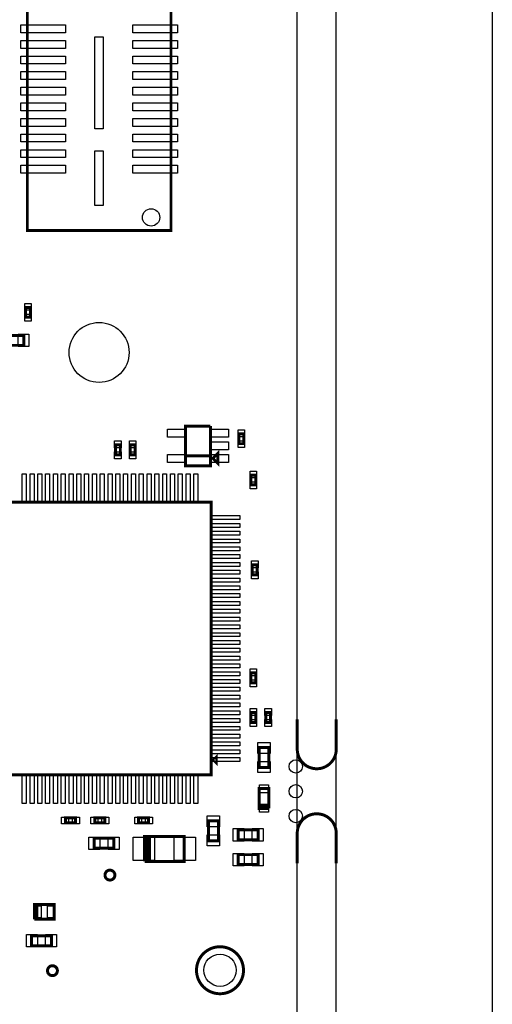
# Model space of a CAD drawing. Extents: x -394 to 5394, y -70 to 7790.
# Tile 9 of 15: x 4440 to 5394, y 2297 to 4284. Entities that reach past the tile are written whole.
import ezdxf

# ---------------------------------------------------------------- set-up
doc = ezdxf.new("R2010")
doc.units = 0
for name, color, linetype in [('BG_OUTLINE', 95, 'CONTINUOUS'), ('PG_ASSEMBLY_TOP', 120, 'CONTINUOUS'), ('PIN_TOP', 140, 'CONTINUOUS')]:
    doc.layers.add(name, color=color, linetype=linetype)

msp = doc.modelspace()

# ---------------------------------------------------------------- linework, layer by layer
at = {"layer": 'BG_OUTLINE'}
msp.add_lwpolyline([(5000, 0), (5000, 7400), (0, 7400), (0, 0)], close=True, dxfattribs=at)
msp.add_lwpolyline([(5078.74, 7400), (5393.7, 7400), (5393.7, 0), (5078.74, 0), (5078.74, 7400)], dxfattribs=at)
at = {"layer": 'BG_OUTLINE', "const_width": 6}
for points in [[(5078.74, 2872.67), (5078.74, 2812.04, -0.414214), (5039.37, 2772.67, -0.414214), (5000, 2812.04), (5000, 2872.67)], [(5078.74, 2581.81), (5078.74, 2642.44, 0.414214), (5039.37, 2681.81, 0.414214), (5000, 2642.44), (5000, 2581.81)]]:
    msp.add_lwpolyline(points, format="xyb", dxfattribs=at)
at = {"layer": 'PG_ASSEMBLY_TOP', "const_width": 6}
for points in [[(4455.21, 5491.7), (4455.21, 3858.7), (4745.21, 3858.7), (4745.21, 5491.7), (4455.21, 5491.7)], [(4451.5, 3703.61), (4451.5, 3683.61), (4461.5, 3683.61), (4461.5, 3703.61), (4451.5, 3703.61)], [(4448.15, 3647.01), (4408.15, 3647.01), (4408.15, 3627.01), (4448.15, 3627.01), (4448.15, 3647.01)], [(4774.72, 3404.04), (4824.72, 3404.04), (4824.72, 3464.04)], [(4824.72, 3464.04), (4774.72, 3464.04), (4774.72, 3384.04), (4824.72, 3384.04), (4824.72, 3404.04), (4774.72, 3404.04)], [(4882.32, 3448.61), (4882.32, 3428.61), (4892.32, 3428.61), (4892.32, 3448.61), (4882.32, 3448.61)], [(4632.91, 3426.34), (4632.91, 3406.34), (4642.91, 3406.34), (4642.91, 3426.34), (4632.91, 3426.34)], [(4662.91, 3426.34), (4662.91, 3406.34), (4672.91, 3406.34), (4672.91, 3426.34), (4662.91, 3426.34)], [(4829.72, 3399.04), (4839.72, 3389.04), (4839.72, 3409.04), (4829.72, 3399.04)], [(4916.49, 3345.34), (4916.49, 3365.34), (4906.49, 3365.34), (4906.49, 3345.34), (4916.49, 3345.34)], [(4826.3, 3310.34), (4276.3, 3310.34), (4276.3, 2760.34), (4826.3, 2760.34), (4826.3, 3310.34)], [(4909.3, 3183.93), (4909.3, 3163.93), (4919.3, 3163.93), (4919.3, 3183.93), (4909.3, 3183.93)], [(4906.3, 2966.01), (4906.3, 2946.01), (4916.3, 2946.01), (4916.3, 2966.01), (4906.3, 2966.01)], [(4906.3, 2885.97), (4906.3, 2865.97), (4916.3, 2865.97), (4916.3, 2885.97), (4906.3, 2885.97)], [(4936.3, 2885.97), (4936.3, 2865.97), (4946.3, 2865.97), (4946.3, 2885.97), (4936.3, 2885.97)], [(4831.3, 2790.34), (4836.3, 2785.34), (4836.3, 2795.34), (4831.3, 2790.34)], [(4922.93, 2815.49), (4922.93, 2775.49), (4942.93, 2775.49), (4942.93, 2815.49), (4922.93, 2815.49)], [(4942.93, 2692.63), (4942.93, 2732.63), (4922.93, 2732.63), (4922.93, 2697.63), (4942.93, 2697.63)], [(4942.93, 2697.63), (4922.93, 2697.63), (4922.93, 2692.63), (4942.93, 2692.63)], [(4552.3, 2673.34), (4532.3, 2673.34), (4532.3, 2663.34), (4552.3, 2663.34), (4552.3, 2673.34)], [(4591.69, 2663.34), (4611.69, 2663.34), (4611.69, 2673.34), (4591.69, 2673.34), (4591.69, 2663.34)], [(4699.89, 2673.34), (4679.89, 2673.34), (4679.89, 2663.34), (4699.89, 2663.34), (4699.89, 2673.34)], [(4820.9, 2667.34), (4820.9, 2627.34), (4840.9, 2627.34), (4840.9, 2667.34), (4820.9, 2667.34)], [(4880.9, 2629.34), (4920.9, 2629.34), (4920.9, 2649.34), (4880.9, 2649.34), (4880.9, 2629.34)], [(4589.96, 2612.34), (4629.96, 2612.34), (4629.96, 2632.34), (4589.96, 2632.34), (4589.96, 2612.34)], [(4691.93, 2585.84), (4771.93, 2585.84), (4771.93, 2635.84), (4696.93, 2635.84)], [(4696.93, 2635.84), (4701.93, 2635.84), (4701.93, 2585.84), (4696.93, 2585.84), (4696.93, 2635.84), (4691.93, 2635.84), (4691.93, 2585.84)], [(4920.9, 2599.34), (4880.9, 2599.34), (4880.9, 2579.34), (4920.9, 2579.34), (4920.9, 2599.34)], [(4469.56, 2468.95), (4509.56, 2468.95), (4509.56, 2498.95), (4474.56, 2498.95), (4474.56, 2468.95)], [(4474.56, 2468.95), (4474.56, 2498.95), (4469.56, 2498.95), (4469.56, 2468.95)], [(4503.78, 2435.55), (4463.78, 2435.55), (4463.78, 2415.55), (4503.78, 2415.55), (4503.78, 2435.55)]]:
    msp.add_lwpolyline(points, dxfattribs=at)
for points in [[(4631.96, 2558.1, 1), (4611.96, 2558.1, 1), (4631.96, 2558.1)], [(4891.54, 2366.13, 1), (4796.68, 2366.13, 1), (4891.54, 2366.13)], [(4515.9, 2365.26, 1), (4495.9, 2365.26, 1), (4515.9, 2365.26)]]:
    msp.add_lwpolyline(points, format="xyb", dxfattribs=at)
at = {"layer": 'PIN_TOP'}
for points in [[(4442.41, 4273.75), (4532.41, 4273.75), (4532.41, 4257.75), (4442.41, 4257.75)], [(4668.01, 4273.75), (4758.01, 4273.75), (4758.01, 4257.75), (4668.01, 4257.75)], [(4442.41, 4242.26), (4532.41, 4242.26), (4532.41, 4226.26), (4442.41, 4226.26)], [(4591.51, 4063.7), (4591.51, 4249.7), (4608.51, 4249.7), (4608.51, 4063.7)], [(4668.01, 4242.26), (4758.01, 4242.26), (4758.01, 4226.26), (4668.01, 4226.26)], [(4442.41, 4210.76), (4532.41, 4210.76), (4532.41, 4194.76), (4442.41, 4194.76)], [(4668.01, 4210.76), (4758.01, 4210.76), (4758.01, 4194.76), (4668.01, 4194.76)], [(4442.41, 4179.26), (4532.41, 4179.26), (4532.41, 4163.26), (4442.41, 4163.26)], [(4668.01, 4179.26), (4758.01, 4179.26), (4758.01, 4163.26), (4668.01, 4163.26)], [(4442.41, 4147.77), (4532.41, 4147.77), (4532.41, 4131.77), (4442.41, 4131.77)], [(4668.01, 4147.77), (4758.01, 4147.77), (4758.01, 4131.77), (4668.01, 4131.77)], [(4442.41, 4116.27), (4532.41, 4116.27), (4532.41, 4100.27), (4442.41, 4100.27)], [(4668.01, 4116.27), (4758.01, 4116.27), (4758.01, 4100.27), (4668.01, 4100.27)], [(4442.41, 4084.78), (4532.41, 4084.78), (4532.41, 4068.78), (4442.41, 4068.78)], [(4668.01, 4084.78), (4758.01, 4084.78), (4758.01, 4068.78), (4668.01, 4068.78)], [(4442.41, 4053.28), (4532.41, 4053.28), (4532.41, 4037.28), (4442.41, 4037.28)], [(4668.01, 4053.28), (4758.01, 4053.28), (4758.01, 4037.28), (4668.01, 4037.28)], [(4442.41, 4021.78), (4532.41, 4021.78), (4532.41, 4005.78), (4442.41, 4005.78)], [(4591.51, 3909.18), (4591.51, 4019.18), (4608.51, 4019.18), (4608.51, 3909.18)], [(4668.01, 4021.78), (4758.01, 4021.78), (4758.01, 4005.78), (4668.01, 4005.78)], [(4442.41, 3990.29), (4532.41, 3990.29), (4532.41, 3974.29), (4442.41, 3974.29)], [(4668.01, 3990.29), (4758.01, 3990.29), (4758.01, 3974.29), (4668.01, 3974.29)], [(4450, 3711.63), (4463, 3711.63), (4463, 3697.63), (4450, 3697.63)], [(4450, 3689.59), (4463, 3689.59), (4463, 3675.59), (4450, 3675.59)], [(4458.44, 3649.51), (4458.44, 3624.51), (4436.44, 3624.51), (4436.44, 3649.51)], [(4774.91, 3457.63), (4774.91, 3441.63), (4737.91, 3441.63), (4737.91, 3457.63)], [(4861.53, 3457.63), (4861.53, 3441.63), (4824.53, 3441.63), (4824.53, 3457.63)], [(4880.82, 3456.63), (4893.82, 3456.63), (4893.82, 3442.63), (4880.82, 3442.63)], [(4631.41, 3434.36), (4644.41, 3434.36), (4644.41, 3420.36), (4631.41, 3420.36)], [(4661.41, 3434.36), (4674.41, 3434.36), (4674.41, 3420.36), (4661.41, 3420.36)], [(4861.53, 3432.04), (4861.53, 3416.04), (4824.53, 3416.04), (4824.53, 3432.04)], [(4880.82, 3434.59), (4893.82, 3434.59), (4893.82, 3420.59), (4880.82, 3420.59)], [(4631.41, 3412.32), (4644.41, 3412.32), (4644.41, 3398.32), (4631.41, 3398.32)], [(4661.41, 3412.32), (4674.41, 3412.32), (4674.41, 3398.32), (4661.41, 3398.32)], [(4774.91, 3406.45), (4774.91, 3390.45), (4737.91, 3390.45), (4737.91, 3406.45)], [(4861.53, 3406.45), (4861.53, 3390.45), (4824.53, 3390.45), (4824.53, 3406.45)], [(4444.94, 3367.99), (4452.94, 3367.99), (4452.94, 3308.99), (4444.94, 3308.99)], [(4460.69, 3367.99), (4468.69, 3367.99), (4468.69, 3308.99), (4460.69, 3308.99)], [(4476.43, 3367.99), (4484.43, 3367.99), (4484.43, 3308.99), (4476.43, 3308.99)], [(4492.18, 3367.99), (4500.18, 3367.99), (4500.18, 3308.99), (4492.18, 3308.99)], [(4507.93, 3367.99), (4515.93, 3367.99), (4515.93, 3308.99), (4507.93, 3308.99)], [(4523.68, 3367.99), (4531.68, 3367.99), (4531.68, 3308.99), (4523.68, 3308.99)], [(4539.43, 3367.99), (4547.43, 3367.99), (4547.43, 3308.99), (4539.43, 3308.99)], [(4555.17, 3367.99), (4563.17, 3367.99), (4563.17, 3308.99), (4555.17, 3308.99)], [(4570.92, 3367.99), (4578.92, 3367.99), (4578.92, 3308.99), (4570.92, 3308.99)], [(4586.67, 3367.99), (4594.67, 3367.99), (4594.67, 3308.99), (4586.67, 3308.99)], [(4602.42, 3367.99), (4610.42, 3367.99), (4610.42, 3308.99), (4602.42, 3308.99)], [(4618.17, 3367.99), (4626.17, 3367.99), (4626.17, 3308.99), (4618.17, 3308.99)], [(4633.91, 3367.99), (4641.91, 3367.99), (4641.91, 3308.99), (4633.91, 3308.99)], [(4649.66, 3367.99), (4657.66, 3367.99), (4657.66, 3308.99), (4649.66, 3308.99)], [(4665.41, 3367.99), (4673.41, 3367.99), (4673.41, 3308.99), (4665.41, 3308.99)], [(4681.16, 3367.99), (4689.16, 3367.99), (4689.16, 3308.99), (4681.16, 3308.99)], [(4696.91, 3367.99), (4704.91, 3367.99), (4704.91, 3308.99), (4696.91, 3308.99)], [(4712.65, 3367.99), (4720.65, 3367.99), (4720.65, 3308.99), (4712.65, 3308.99)], [(4728.4, 3367.99), (4736.4, 3367.99), (4736.4, 3308.99), (4728.4, 3308.99)], [(4744.15, 3367.99), (4752.15, 3367.99), (4752.15, 3308.99), (4744.15, 3308.99)], [(4759.9, 3367.99), (4767.9, 3367.99), (4767.9, 3308.99), (4759.9, 3308.99)], [(4775.65, 3367.99), (4783.65, 3367.99), (4783.65, 3308.99), (4775.65, 3308.99)], [(4791.39, 3367.99), (4799.39, 3367.99), (4799.39, 3308.99), (4791.39, 3308.99)], [(4917.99, 3359.36), (4904.99, 3359.36), (4904.99, 3373.36), (4917.99, 3373.36)], [(4917.99, 3337.32), (4904.99, 3337.32), (4904.99, 3351.32), (4917.99, 3351.32)], [(4883.95, 3283.43), (4883.95, 3275.43), (4824.95, 3275.43), (4824.95, 3283.43)], [(4883.95, 3267.69), (4883.95, 3259.69), (4824.95, 3259.69), (4824.95, 3267.69)], [(4883.95, 3251.94), (4883.95, 3243.94), (4824.95, 3243.94), (4824.95, 3251.94)], [(4883.95, 3236.19), (4883.95, 3228.19), (4824.95, 3228.19), (4824.95, 3236.19)], [(4883.95, 3220.44), (4883.95, 3212.44), (4824.95, 3212.44), (4824.95, 3220.44)], [(4883.95, 3204.69), (4883.95, 3196.69), (4824.95, 3196.69), (4824.95, 3204.69)], [(4883.95, 3188.95), (4883.95, 3180.95), (4824.95, 3180.95), (4824.95, 3188.95)], [(4907.8, 3191.95), (4920.8, 3191.95), (4920.8, 3177.95), (4907.8, 3177.95)], [(4883.95, 3173.2), (4883.95, 3165.2), (4824.95, 3165.2), (4824.95, 3173.2)], [(4907.8, 3169.91), (4920.8, 3169.91), (4920.8, 3155.91), (4907.8, 3155.91)], [(4883.95, 3157.45), (4883.95, 3149.45), (4824.95, 3149.45), (4824.95, 3157.45)], [(4883.95, 3141.7), (4883.95, 3133.7), (4824.95, 3133.7), (4824.95, 3141.7)], [(4883.95, 3125.95), (4883.95, 3117.95), (4824.95, 3117.95), (4824.95, 3125.95)], [(4883.95, 3110.21), (4883.95, 3102.21), (4824.95, 3102.21), (4824.95, 3110.21)], [(4883.95, 3094.46), (4883.95, 3086.46), (4824.95, 3086.46), (4824.95, 3094.46)], [(4883.95, 3078.71), (4883.95, 3070.71), (4824.95, 3070.71), (4824.95, 3078.71)], [(4883.95, 3062.96), (4883.95, 3054.96), (4824.95, 3054.96), (4824.95, 3062.96)], [(4883.95, 3047.21), (4883.95, 3039.21), (4824.95, 3039.21), (4824.95, 3047.21)], [(4883.95, 3031.47), (4883.95, 3023.47), (4824.95, 3023.47), (4824.95, 3031.47)], [(4883.95, 3015.72), (4883.95, 3007.72), (4824.95, 3007.72), (4824.95, 3015.72)], [(4883.95, 2999.97), (4883.95, 2991.97), (4824.95, 2991.97), (4824.95, 2999.97)], [(4883.95, 2984.22), (4883.95, 2976.22), (4824.95, 2976.22), (4824.95, 2984.22)], [(4883.95, 2968.47), (4883.95, 2960.47), (4824.95, 2960.47), (4824.95, 2968.47)], [(4904.8, 2974.03), (4917.8, 2974.03), (4917.8, 2960.03), (4904.8, 2960.03)], [(4883.95, 2952.73), (4883.95, 2944.73), (4824.95, 2944.73), (4824.95, 2952.73)], [(4904.8, 2951.99), (4917.8, 2951.99), (4917.8, 2937.99), (4904.8, 2937.99)], [(4883.95, 2936.98), (4883.95, 2928.98), (4824.95, 2928.98), (4824.95, 2936.98)], [(4883.95, 2921.23), (4883.95, 2913.23), (4824.95, 2913.23), (4824.95, 2921.23)], [(4883.95, 2905.48), (4883.95, 2897.48), (4824.95, 2897.48), (4824.95, 2905.48)], [(4883.95, 2889.73), (4883.95, 2881.73), (4824.95, 2881.73), (4824.95, 2889.73)], [(4904.8, 2893.99), (4917.8, 2893.99), (4917.8, 2879.99), (4904.8, 2879.99)], [(4934.8, 2893.99), (4947.8, 2893.99), (4947.8, 2879.99), (4934.8, 2879.99)], [(4883.95, 2873.99), (4883.95, 2865.99), (4824.95, 2865.99), (4824.95, 2873.99)], [(4904.8, 2871.95), (4917.8, 2871.95), (4917.8, 2857.95), (4904.8, 2857.95)], [(4934.8, 2871.95), (4947.8, 2871.95), (4947.8, 2857.95), (4934.8, 2857.95)], [(4883.95, 2858.24), (4883.95, 2850.24), (4824.95, 2850.24), (4824.95, 2858.24)], [(4883.95, 2842.49), (4883.95, 2834.49), (4824.95, 2834.49), (4824.95, 2842.49)], [(4883.95, 2826.74), (4883.95, 2818.74), (4824.95, 2818.74), (4824.95, 2826.74)], [(4920.43, 2825.78), (4945.43, 2825.78), (4945.43, 2803.78), (4920.43, 2803.78)], [(4883.95, 2810.99), (4883.95, 2802.99), (4824.95, 2802.99), (4824.95, 2810.99)], [(4883.95, 2795.25), (4883.95, 2787.25), (4824.95, 2787.25), (4824.95, 2795.25)], [(4920.43, 2787.2), (4945.43, 2787.2), (4945.43, 2765.2), (4920.43, 2765.2)], [(4444.94, 2761.69), (4452.94, 2761.69), (4452.94, 2702.69), (4444.94, 2702.69)], [(4460.69, 2761.69), (4468.69, 2761.69), (4468.69, 2702.69), (4460.69, 2702.69)], [(4476.43, 2761.69), (4484.43, 2761.69), (4484.43, 2702.69), (4476.43, 2702.69)], [(4492.18, 2761.69), (4500.18, 2761.69), (4500.18, 2702.69), (4492.18, 2702.69)], [(4507.93, 2761.69), (4515.93, 2761.69), (4515.93, 2702.69), (4507.93, 2702.69)], [(4523.68, 2761.69), (4531.68, 2761.69), (4531.68, 2702.69), (4523.68, 2702.69)], [(4539.43, 2761.69), (4547.43, 2761.69), (4547.43, 2702.69), (4539.43, 2702.69)], [(4555.17, 2761.69), (4563.17, 2761.69), (4563.17, 2702.69), (4555.17, 2702.69)], [(4570.92, 2761.69), (4578.92, 2761.69), (4578.92, 2702.69), (4570.92, 2702.69)], [(4586.67, 2761.69), (4594.67, 2761.69), (4594.67, 2702.69), (4586.67, 2702.69)], [(4602.42, 2761.69), (4610.42, 2761.69), (4610.42, 2702.69), (4602.42, 2702.69)], [(4618.17, 2761.69), (4626.17, 2761.69), (4626.17, 2702.69), (4618.17, 2702.69)], [(4633.91, 2761.69), (4641.91, 2761.69), (4641.91, 2702.69), (4633.91, 2702.69)], [(4649.66, 2761.69), (4657.66, 2761.69), (4657.66, 2702.69), (4649.66, 2702.69)], [(4665.41, 2761.69), (4673.41, 2761.69), (4673.41, 2702.69), (4665.41, 2702.69)], [(4681.16, 2761.69), (4689.16, 2761.69), (4689.16, 2702.69), (4681.16, 2702.69)], [(4696.91, 2761.69), (4704.91, 2761.69), (4704.91, 2702.69), (4696.91, 2702.69)], [(4712.65, 2761.69), (4720.65, 2761.69), (4720.65, 2702.69), (4712.65, 2702.69)], [(4728.4, 2761.69), (4736.4, 2761.69), (4736.4, 2702.69), (4728.4, 2702.69)], [(4744.15, 2761.69), (4752.15, 2761.69), (4752.15, 2702.69), (4744.15, 2702.69)], [(4759.9, 2761.69), (4767.9, 2761.69), (4767.9, 2702.69), (4759.9, 2702.69)], [(4775.65, 2761.69), (4783.65, 2761.69), (4783.65, 2702.69), (4775.65, 2702.69)], [(4791.39, 2761.69), (4799.39, 2761.69), (4799.39, 2702.69), (4791.39, 2702.69)], [(4941.93, 2724.31), (4923.93, 2724.31), (4923.93, 2740.31), (4941.93, 2740.31)], [(4941.93, 2684.95), (4923.93, 2684.95), (4923.93, 2700.95), (4941.93, 2700.95)], [(4538.28, 2674.84), (4538.28, 2661.84), (4524.28, 2661.84), (4524.28, 2674.84)], [(4560.32, 2674.84), (4560.32, 2661.84), (4546.32, 2661.84), (4546.32, 2674.84)], [(4583.67, 2661.84), (4583.67, 2674.84), (4597.67, 2674.84), (4597.67, 2661.84)], [(4605.71, 2661.84), (4605.71, 2674.84), (4619.71, 2674.84), (4619.71, 2661.84)], [(4685.87, 2674.84), (4685.87, 2661.84), (4671.87, 2661.84), (4671.87, 2674.84)], [(4707.91, 2674.84), (4707.91, 2661.84), (4693.91, 2661.84), (4693.91, 2674.84)], [(4818.4, 2677.63), (4843.4, 2677.63), (4843.4, 2655.63), (4818.4, 2655.63)], [(4870.61, 2626.84), (4870.61, 2651.84), (4892.61, 2651.84), (4892.61, 2626.84)], [(4909.19, 2626.84), (4909.19, 2651.84), (4931.19, 2651.84), (4931.19, 2626.84)], [(4579.67, 2609.84), (4579.67, 2634.84), (4601.67, 2634.84), (4601.67, 2609.84)], [(4618.25, 2609.84), (4618.25, 2634.84), (4640.25, 2634.84), (4640.25, 2609.84)], [(4712.09, 2587.34), (4669.09, 2587.34), (4669.09, 2634.34), (4712.09, 2634.34)], [(4794.77, 2587.34), (4751.77, 2587.34), (4751.77, 2634.34), (4794.77, 2634.34)], [(4818.4, 2639.05), (4843.4, 2639.05), (4843.4, 2617.05), (4818.4, 2617.05)], [(4892.61, 2601.84), (4892.61, 2576.84), (4870.61, 2576.84), (4870.61, 2601.84)], [(4931.19, 2601.84), (4931.19, 2576.84), (4909.19, 2576.84), (4909.19, 2601.84)], [(4469.17, 2471.95), (4469.17, 2495.95), (4483.17, 2495.95), (4483.17, 2471.95)], [(4495.95, 2471.95), (4495.95, 2495.95), (4509.95, 2495.95), (4509.95, 2471.95)], [(4475.49, 2438.05), (4475.49, 2413.05), (4453.49, 2413.05), (4453.49, 2438.05)], [(4514.07, 2438.05), (4514.07, 2413.05), (4492.07, 2413.05), (4492.07, 2438.05)]]:
    msp.add_lwpolyline(points, close=True, dxfattribs=at)
for centre, radius in [((4705.13, 3885.04), 17.5), ((4600, 3612.61), 60.5), ((4997, 2777.24), 13.5), ((4997, 2727.24), 13.5), ((4997, 2677.24), 13.5), ((4621.96, 2558.1), 9), ((4844.11, 2366.13), 32.5), ((4505.9, 2365.26), 9)]:
    msp.add_circle(centre, radius, dxfattribs=at)

doc.saveas('drawing.dxf')
